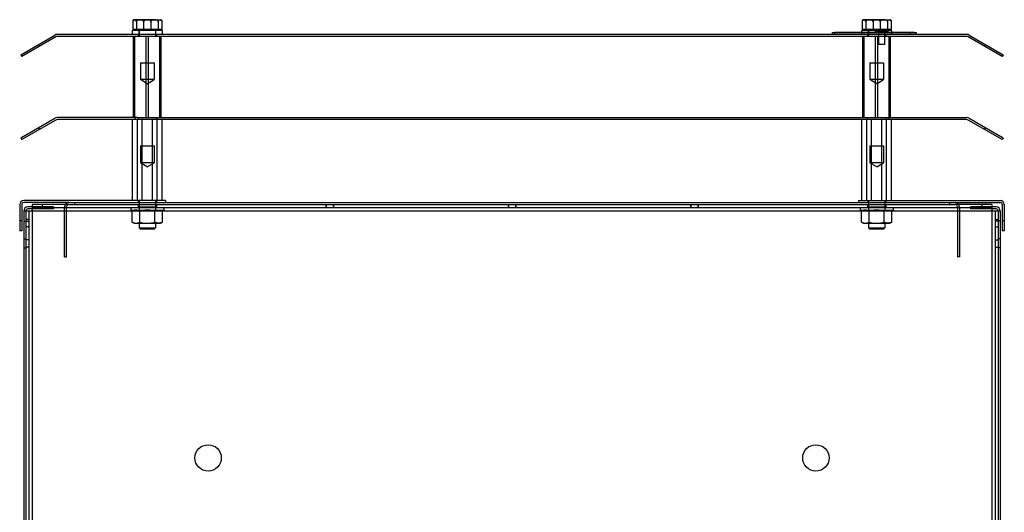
# Model space of a CAD drawing. Header units: millimetres. Extents: x 71 to 557, y 190 to 677.
# Tile 8 of 8: x 71 to 557, y 434 to 677. Entities that reach past the tile are written whole.
import ezdxf

# ---------------------------------------------------------------- set-up
doc = ezdxf.new("R2010")
doc.units = ezdxf.units.MM
doc.header["$LTSCALE"] = 56.38902
doc.layers.get('0').update_dxf_attribs({"linetype": 'CONTINUOUS'})

msp = doc.modelspace()

# ---------------------------------------------------------------- linework, layer by layer
at = {"color": 7, "linetype": 'Continuous'}
for p, q in [((127.09, 675.73), (127.09, 671.94)), ((127.8, 676.74), (140.8, 676.74)), ((128.89, 675.73), (128.89, 671.94)), ((132.49, 675.73), (132.49, 671.94)), ((136.1, 675.73), (136.1, 671.94)), ((139.71, 675.73), (139.71, 671.94)), ((141.51, 675.73), (141.51, 671.94)), ((487.09, 675.73), (487.09, 671.94)), ((487.8, 676.74), (500.8, 676.74)), ((488.89, 675.73), (488.89, 671.94)), ((492.49, 675.73), (492.49, 671.94)), ((496.1, 675.73), (496.1, 671.94)), ((499.71, 675.73), (499.71, 671.94)), ((501.51, 675.73), (501.51, 671.94)), ((126.9, 669.44), (126.9, 671.44)), ((141.66, 671.44), (126.9, 671.44)), ((141.51, 671.94), (127.09, 671.94)), ((127.8, 671.94), (127.8, 671.44)), ((130.25, 669.44), (130.25, 671.44)), ((130.3, 671.44), (130.3, 668.44)), ((138.28, 671.44), (138.3, 668.44)), ((140.8, 671.94), (140.8, 671.44)), ((141.66, 671.44), (141.66, 669.44)), ((486.9, 669.44), (486.9, 671.44)), ((501.66, 671.44), (486.9, 671.44)), ((501.51, 671.94), (487.09, 671.94)), ((487.8, 671.94), (487.8, 671.44)), ((490.25, 669.44), (490.25, 671.44)), ((490.3, 671.44), (490.3, 668.44)), ((493.49, 670.54), (493.49, 670.74)), ((499.99, 670.74), (493.49, 670.74)), ((499.39, 671.34), (494.09, 671.34)), ((495.74, 671.04), (495.74, 670.94)), ((497.74, 671.04), (495.74, 671.04)), ((497.74, 670.94), (495.74, 670.94)), ((497.74, 671.04), (497.74, 670.94)), ((498.28, 671.44), (498.3, 668.44)), ((499.99, 670.54), (499.99, 670.74)), ((500.8, 671.94), (500.8, 671.44)), ((501.66, 671.44), (501.66, 669.44)), ((71.86, 659.44), (88.58, 669.09)), ((89.08, 668.22), (72.36, 658.57)), ((538.72, 669.44), (89.88, 669.44)), ((129.8, 668.44), (89.88, 668.44)), ((127.51, 628.44), (127.51, 668.44)), ((128.14, 628.44), (128.14, 668.44)), ((129.8, 669.44), (129.8, 668.44)), ((138.8, 668.44), (129.8, 668.44)), ((133.67, 628.44), (133.67, 668.44)), ((134.93, 628.44), (134.93, 668.44)), ((138.8, 669.44), (138.8, 668.44)), ((489.8, 668.44), (138.8, 668.44)), ((140.46, 628.44), (140.46, 668.44)), ((141.09, 628.44), (141.09, 668.44)), ((472.44, 669.44), (472.44, 670.44)), ((472.44, 670.44), (513.74, 670.44)), ((473.44, 670.54), (473.44, 670.44)), ((473.44, 670.54), (512.74, 670.54)), ((473.44, 670.44), (473.44, 669.44)), ((473.94, 670.44), (473.94, 670.54)), ((477.24, 670.44), (477.23, 670.54)), ((487.51, 628.44), (487.51, 668.44)), ((488.14, 628.44), (488.14, 668.44)), ((489.8, 669.44), (489.8, 668.44)), ((498.8, 668.44), (489.8, 668.44)), ((490.98, 670.44), (490.98, 670.54)), ((493.67, 628.44), (493.67, 668.44)), ((494.01, 670.44), (494.01, 670.54)), ((494.93, 628.44), (494.93, 668.44)), ((495.01, 670.44), (495.01, 670.54)), ((495.14, 670.54), (495.14, 668.44)), ((495.24, 670.54), (495.24, 664.54)), ((495.61, 670.44), (495.61, 670.54)), ((496.01, 670.44), (496.01, 670.54)), ((496.11, 670.44), (496.11, 670.54)), ((496.44, 670.54), (496.44, 670.44)), ((498.11, 670.44), (498.11, 670.54)), ((498.24, 670.54), (498.24, 664.54)), ((498.34, 670.54), (498.34, 668.44)), ((498.41, 670.44), (498.41, 670.54)), ((498.51, 670.44), (498.51, 670.54)), ((498.61, 670.44), (498.61, 670.54)), ((498.8, 669.44), (498.8, 668.44)), ((538.72, 668.44), (498.8, 668.44)), ((498.81, 670.44), (498.81, 670.54)), ((499.21, 670.44), (499.21, 670.54)), ((499.31, 670.44), (499.31, 670.54)), ((499.51, 670.44), (499.51, 670.54)), ((499.61, 670.44), (499.61, 670.54)), ((499.81, 670.44), (499.81, 670.54)), ((499.91, 670.44), (499.91, 670.54)), ((500.11, 670.44), (500.11, 670.54)), ((500.46, 628.44), (500.46, 668.44)), ((501.09, 628.44), (501.09, 668.44)), ((501.14, 670.54), (501.14, 670.44)), ((501.81, 670.44), (501.81, 670.54)), ((502.61, 670.44), (502.61, 670.54)), ((503.11, 670.44), (503.11, 670.54)), ((503.21, 670.44), (503.21, 670.54)), ((503.54, 670.44), (503.54, 670.54)), ((503.81, 670.44), (503.81, 670.54)), ((504.51, 670.44), (504.51, 670.54)), ((505.94, 670.54), (505.94, 670.44)), ((506.74, 670.44), (506.74, 670.54)), ((509.14, 670.44), (509.14, 670.54)), ((510.34, 670.38), (510.34, 670.54)), ((512.74, 670.38), (510.34, 670.38)), ((510.74, 670.44), (510.74, 669.44)), ((511.24, 670.54), (511.24, 670.44)), ((512.74, 670.38), (512.74, 670.54)), ((513.74, 670.44), (513.74, 669.44)), ((556.24, 658.57), (539.52, 668.22)), ((540.02, 669.09), (556.74, 659.44)), ((80.52, 664.44), (81.02, 663.57)), ((498.24, 664.54), (495.24, 664.54)), ((547.58, 663.57), (548.08, 664.44)), ((71.86, 659.44), (72.36, 658.57)), ((556.74, 659.44), (556.24, 658.57)), ((130.9, 655.44), (130.9, 647.14)), ((130.9, 655.44), (137.7, 655.44)), ((137.7, 655.44), (137.7, 647.14)), ((490.9, 655.44), (490.9, 647.14)), ((490.9, 655.44), (497.7, 655.44)), ((497.7, 655.44), (497.7, 647.14)), ((134.3, 645.1), (130.9, 647.14)), ((137.7, 647.14), (130.9, 647.14)), ((134.3, 645.1), (137.7, 647.14)), ((497.7, 647.14), (490.9, 647.14)), ((494.3, 645.1), (490.9, 647.14)), ((494.3, 645.1), (497.7, 647.14)), ((71.86, 618.44), (88.58, 628.09)), ((89.08, 627.22), (72.36, 617.57)), ((129.8, 628.44), (89.88, 628.44)), ((129.8, 627.44), (89.88, 627.44)), ((126.91, 587.44), (126.91, 627.44)), ((128.3, 628.44), (128.3, 627.44)), ((129.46, 587.44), (129.46, 627.44)), ((129.8, 627.44), (129.8, 628.44)), ((129.8, 628.44), (138.8, 628.44)), ((138.8, 627.44), (129.8, 627.44)), ((131.75, 587.44), (131.75, 627.44)), ((136.85, 587.44), (136.85, 627.44)), ((138.8, 628.44), (138.8, 627.44)), ((138.8, 628.44), (489.8, 628.44)), ((489.8, 627.44), (138.8, 627.44)), ((139.14, 587.44), (139.14, 627.44)), ((141.69, 587.44), (141.69, 627.44)), ((486.91, 587.44), (486.91, 627.44)), ((489.46, 587.44), (489.46, 627.44)), ((489.8, 627.44), (489.8, 628.44)), ((489.8, 628.44), (498.8, 628.44)), ((498.8, 627.44), (489.8, 627.44)), ((491.75, 587.44), (491.75, 627.44)), ((496.85, 587.44), (496.85, 627.44)), ((498.8, 628.44), (498.8, 627.44)), ((498.8, 628.44), (538.72, 628.44)), ((538.72, 627.44), (498.8, 627.44)), ((499.14, 587.44), (499.14, 627.44)), ((500.3, 628.44), (500.3, 627.44)), ((501.69, 587.44), (501.69, 627.44)), ((556.24, 617.57), (539.52, 627.22)), ((540.02, 628.09), (556.74, 618.44)), ((80.52, 623.44), (81.02, 622.57)), ((547.58, 622.57), (548.08, 623.44)), ((71.86, 618.44), (72.36, 617.57)), ((556.74, 618.44), (556.24, 617.57)), ((130.9, 614.44), (130.9, 606.14)), ((130.9, 614.44), (137.7, 614.44)), ((137.7, 614.44), (137.7, 606.14)), ((490.9, 614.44), (490.9, 606.14)), ((490.9, 614.44), (497.7, 614.44)), ((497.7, 614.44), (497.7, 606.14)), ((134.3, 604.1), (130.9, 606.14)), ((137.7, 606.14), (130.9, 606.14)), ((134.3, 604.1), (137.7, 606.14)), ((497.7, 606.14), (490.9, 606.14)), ((494.3, 604.1), (490.9, 606.14)), ((494.3, 604.1), (497.7, 606.14)), ((71.3, 585.44), (71.3, 572.44)), ((72.3, 585.44), (72.3, 572.44)), ((143.3, 587.44), (73.3, 587.44)), ((95.48, 586.44), (73.3, 586.44)), ((87.94, 584.34), (75.3, 584.34)), ((87.94, 583.34), (75.3, 583.34)), ((77.4, 585.44), (77.4, 190.44)), ((95.48, 585.44), (77.4, 585.44)), ((551.2, 583.94), (77.4, 583.94)), ((82.4, 585.44), (82.4, 583.94)), ((82.94, 584.34), (82.94, 583.34)), ((87.94, 584.34), (87.94, 583.34)), ((93.48, 559.62), (93.48, 584.44)), ((94.48, 559.62), (94.48, 584.44)), ((95.48, 586.44), (533.12, 586.44)), ((95.48, 585.44), (533.12, 585.44)), ((98.3, 586.44), (98.3, 585.44)), ((126.2, 583.94), (126.2, 582.74)), ((129.7, 585.44), (129.7, 584.14)), ((138.9, 584.14), (129.7, 584.14)), ((129.8, 587.44), (129.8, 586.44)), ((129.9, 585.44), (129.9, 584.14)), ((130.2, 584.14), (130.2, 582.74)), ((130.3, 587.44), (130.3, 582.74)), ((138.3, 587.44), (138.3, 582.74)), ((138.4, 584.14), (138.4, 582.74)), ((138.7, 585.44), (138.7, 584.14)), ((138.8, 587.44), (138.8, 586.44)), ((138.9, 585.44), (138.9, 584.14)), ((142.4, 583.94), (142.4, 582.74)), ((143.3, 587.44), (143.3, 586.44)), ((222.4, 585.44), (222.4, 583.94)), ((222.6, 585.44), (222.6, 583.94)), ((226, 585.44), (226, 583.94)), ((226.2, 585.44), (226.2, 583.94)), ((312.4, 585.44), (312.4, 583.94)), ((312.6, 585.44), (312.6, 583.94)), ((316, 585.44), (316, 583.94)), ((316.2, 585.44), (316.2, 583.94)), ((402.4, 585.44), (402.4, 583.94)), ((402.6, 585.44), (402.6, 583.94)), ((406, 585.44), (406, 583.94)), ((406.2, 585.44), (406.2, 583.94)), ((485.3, 587.44), (555.3, 587.44)), ((485.3, 587.44), (485.3, 586.44)), ((486.2, 583.94), (486.2, 582.74)), ((489.7, 585.44), (489.7, 584.14)), ((498.9, 584.14), (489.7, 584.14)), ((489.8, 587.44), (489.8, 586.44)), ((489.9, 585.44), (489.9, 584.14)), ((490.2, 584.14), (490.2, 582.74)), ((490.3, 587.44), (490.3, 582.74)), ((498.3, 587.44), (498.3, 582.74)), ((498.4, 584.14), (498.4, 582.74)), ((498.7, 585.44), (498.7, 584.14)), ((498.8, 587.44), (498.8, 586.44)), ((498.9, 585.44), (498.9, 584.14)), ((502.4, 583.94), (502.4, 582.74)), ((530.3, 586.44), (530.3, 585.44)), ((533.12, 586.44), (555.3, 586.44)), ((551.2, 585.44), (533.12, 585.44)), ((534.12, 584.44), (534.12, 559.62)), ((535.12, 584.44), (535.12, 559.62)), ((553.3, 584.34), (540.66, 584.34)), ((540.66, 584.34), (540.66, 583.34)), ((553.3, 583.34), (540.66, 583.34)), ((545.66, 584.34), (545.66, 583.34)), ((546.2, 585.44), (546.2, 583.94)), ((551.2, 585.44), (551.2, 190.44)), ((556.3, 585.44), (556.3, 572.44)), ((557.3, 585.44), (557.3, 572.44)), ((73.3, 582.34), (73.3, 233.34)), ((73.3, 582.34), (555.3, 582.34)), ((74.3, 582.34), (74.3, 193.54)), ((75.8, 582.34), (75.8, 193.54)), ((126.2, 582.74), (142.4, 582.74)), ((127.8, 582.74), (126.79, 582.16)), ((126.79, 576.82), (126.79, 582.16)), ((130.55, 576.82), (130.55, 582.16)), ((138.05, 576.82), (138.05, 582.16)), ((140.8, 582.74), (141.81, 582.16)), ((141.81, 576.82), (141.81, 582.16)), ((486.2, 582.74), (502.4, 582.74)), ((487.8, 582.74), (486.79, 582.16)), ((486.79, 576.82), (486.79, 582.16)), ((490.55, 576.82), (490.55, 582.16)), ((498.05, 576.82), (498.05, 582.16)), ((500.8, 582.74), (501.81, 582.16)), ((501.81, 576.82), (501.81, 582.16)), ((552.8, 582.34), (552.8, 193.54)), ((554.3, 582.34), (554.3, 193.54)), ((555.3, 582.34), (555.3, 233.34)), ((72.3, 577.44), (71.3, 577.44)), ((73.3, 577.34), (75.8, 577.34)), ((75.8, 578.14), (74.3, 578.14)), ((75.8, 574.54), (74.3, 574.54)), ((127.8, 576.24), (126.79, 576.82)), ((127.8, 576.24), (140.8, 576.24)), ((130.3, 576.24), (130.3, 573.94)), ((130.8, 573.44), (130.3, 573.94)), ((130.3, 573.94), (138.3, 573.94)), ((137.8, 573.44), (138.3, 573.94)), ((138.3, 576.24), (138.3, 573.94)), ((140.8, 576.24), (141.81, 576.82)), ((487.8, 576.24), (486.79, 576.82)), ((487.8, 576.24), (500.8, 576.24)), ((490.3, 576.24), (490.3, 573.94)), ((490.3, 573.94), (498.3, 573.94)), ((490.8, 573.44), (490.3, 573.94)), ((497.8, 573.44), (498.3, 573.94)), ((498.3, 576.24), (498.3, 573.94)), ((500.8, 576.24), (501.81, 576.82)), ((552.8, 578.14), (554.3, 578.14)), ((555.3, 577.34), (552.8, 577.34)), ((552.8, 574.54), (554.3, 574.54)), ((557.3, 577.44), (556.3, 577.44)), ((72.3, 572.44), (71.3, 572.44)), ((130.8, 573.44), (137.8, 573.44)), ((490.8, 573.44), (497.8, 573.44)), ((557.3, 572.44), (556.3, 572.44)), ((73.3, 568.59), (74.3, 568.59)), ((73.3, 564.09), (74.3, 564.09)), ((75.8, 568.14), (74.3, 568.14)), ((75.8, 564.54), (74.3, 564.54)), ((552.8, 568.14), (554.3, 568.14)), ((552.8, 564.54), (554.3, 564.54)), ((555.3, 568.59), (554.3, 568.59)), ((555.3, 564.09), (554.3, 564.09)), ((93.48, 559.62), (94.48, 559.62)), ((535.12, 559.62), (534.12, 559.62))]:
    msp.add_line(p, q, dxfattribs=at)
for centre in [(164.3, 460.44), (464.3, 460.44)]:
    msp.add_circle(centre, 6.5, dxfattribs=at)
for centre, radius, start, end in [((127.8, 675.73), 1.01, 90, 101.2642), ((140.8, 675.73), 1.01, 78.7358, 90), ((487.8, 675.73), 1.01, 90, 101.2642), ((500.8, 675.73), 1.01, 78.7358, 90), ((494.09, 670.74), 0.6, 90, 180), ((495.44, 671.04), 0.3, 0, 90), ((498.04, 671.04), 0.3, 90, 180), ((499.39, 670.74), 0.6, 0, 90), ((89.88, 666.84), 2.6, 90, 120), ((89.88, 666.84), 1.6, 90, 120), ((538.72, 666.84), 2.6, 60, 90), ((538.72, 666.84), 1.6, 60, 90), ((89.88, 625.84), 2.6, 90, 120), ((89.88, 625.84), 1.6, 90, 120), ((538.72, 625.84), 2.6, 60, 90), ((538.72, 625.84), 1.6, 60, 90), ((73.3, 585.44), 2, 90, 180), ((73.3, 585.44), 1, 90, 180), ((75.3, 582.34), 2, 90, 180), ((75.3, 582.34), 1, 90.0001, 180), ((95.48, 584.44), 2, 90, 180), ((95.48, 584.44), 1, 90, 180), ((533.12, 584.44), 2, 0, 90), ((533.12, 584.44), 1, 0, 90), ((553.3, 582.34), 2, 0, 90), ((553.3, 582.34), 1, 0, 89.9999), ((555.3, 585.44), 2, 0, 90), ((555.3, 585.44), 1, 0, 90)]:
    msp.add_arc(centre, radius, start, end, dxfattribs=at)
for points, knots in [([(129.79, 676.74), (129.64, 676.74), (129.33, 676.74), (128.89, 676.73), (128.48, 676.71), (128.09, 676.66), (127.73, 676.55), (127.41, 676.38), (127.16, 676.1), (127.09, 675.86), (127.09, 675.73)], [0, 0, 0, 0, 0.147272, 0.286722, 0.417936, 0.540648, 0.657148, 0.769667, 0.883096, 1, 1, 1, 1]), ([(127.99, 676.74), (127.94, 676.74), (127.83, 676.74), (127.68, 676.73), (127.54, 676.71), (127.4, 676.64), (127.28, 676.52), (127.18, 676.33), (127.1, 676.06), (127.09, 675.85), (127.09, 675.73)], [0, 0, 0, 0, 0.1014, 0.196171, 0.285567, 0.374719, 0.475961, 0.605026, 0.779942, 1, 1, 1, 1]), ([(128.89, 675.73), (128.89, 675.85), (128.88, 676.06), (128.8, 676.33), (128.7, 676.52), (128.58, 676.64), (128.44, 676.71), (128.3, 676.73), (128.15, 676.74), (128.04, 676.74), (127.99, 676.74)], [0, 0, 0, 0, 0.218439, 0.393309, 0.523393, 0.624918, 0.714726, 0.804312, 0.898982, 1, 1, 1, 1]), ([(132.5, 676.74), (132.28, 676.74), (131.87, 676.74), (131.27, 676.73), (130.71, 676.71), (130.19, 676.65), (129.73, 676.55), (129.32, 676.37), (128.99, 676.11), (128.89, 675.86), (128.89, 675.73)], [0, 0, 0, 0, 0.160447, 0.310297, 0.449501, 0.578227, 0.69794, 0.807681, 0.908442, 1, 1, 1, 1]), ([(132.49, 675.73), (132.49, 675.85), (132.43, 676.1), (132.18, 676.37), (131.86, 676.55), (131.5, 676.66), (131.11, 676.71), (130.69, 676.73), (130.25, 676.74), (129.95, 676.74), (129.79, 676.74)], [0, 0, 0, 0, 0.115144, 0.228014, 0.34123, 0.458168, 0.582061, 0.713839, 0.853327, 1, 1, 1, 1]), ([(136.1, 676.74), (135.89, 676.74), (135.49, 676.74), (134.89, 676.73), (134.34, 676.71), (133.82, 676.66), (133.35, 676.55), (132.93, 676.38), (132.6, 676.12), (132.49, 675.86), (132.49, 675.73)], [0, 0, 0, 0, 0.156134, 0.303666, 0.442173, 0.571392, 0.692418, 0.804013, 0.90672, 1, 1, 1, 1]), ([(136.1, 675.73), (136.1, 675.85), (136, 676.11), (135.68, 676.37), (135.27, 676.54), (134.8, 676.65), (134.29, 676.71), (133.73, 676.73), (133.13, 676.74), (132.71, 676.74), (132.5, 676.74)], [0, 0, 0, 0, 0.091316, 0.192186, 0.301989, 0.421391, 0.550413, 0.690029, 0.839963, 1, 1, 1, 1]), ([(136.1, 675.73), (136.1, 675.85), (136.17, 676.1), (136.42, 676.37), (136.74, 676.55), (137.1, 676.66), (137.49, 676.71), (137.91, 676.73), (138.35, 676.74), (138.65, 676.74), (138.81, 676.74)], [0, 0, 0, 0, 0.115144, 0.228014, 0.34123, 0.458168, 0.582061, 0.713839, 0.853327, 1, 1, 1, 1]), ([(139.71, 675.73), (139.71, 675.86), (139.6, 676.12), (139.27, 676.38), (138.85, 676.55), (138.38, 676.66), (137.86, 676.71), (137.31, 676.73), (136.71, 676.74), (136.31, 676.74), (136.1, 676.74)], [0, 0, 0, 0, 0.09405, 0.197208, 0.30875, 0.429043, 0.558077, 0.696561, 0.843991, 1, 1, 1, 1]), ([(138.81, 676.74), (138.96, 676.74), (139.27, 676.74), (139.71, 676.73), (140.12, 676.71), (140.51, 676.66), (140.87, 676.55), (141.19, 676.38), (141.44, 676.1), (141.51, 675.86), (141.51, 675.73)], [0, 0, 0, 0, 0.147272, 0.286722, 0.417936, 0.540648, 0.657148, 0.769667, 0.883096, 1, 1, 1, 1]), ([(139.71, 675.73), (139.71, 675.85), (139.72, 676.06), (139.79, 676.33), (139.9, 676.52), (140.02, 676.64), (140.16, 676.71), (140.3, 676.73), (140.45, 676.74), (140.56, 676.74), (140.61, 676.74)], [0, 0, 0, 0, 0.218439, 0.393309, 0.523393, 0.624918, 0.714726, 0.804312, 0.898982, 1, 1, 1, 1]), ([(140.61, 676.74), (140.66, 676.74), (140.77, 676.74), (140.92, 676.73), (141.06, 676.71), (141.2, 676.64), (141.32, 676.52), (141.42, 676.33), (141.49, 676.06), (141.51, 675.85), (141.51, 675.73)], [0, 0, 0, 0, 0.1014, 0.196171, 0.285567, 0.374719, 0.475961, 0.605026, 0.779942, 1, 1, 1, 1]), ([(489.79, 676.74), (489.64, 676.74), (489.33, 676.74), (488.89, 676.73), (488.48, 676.71), (488.09, 676.66), (487.73, 676.55), (487.41, 676.38), (487.16, 676.1), (487.09, 675.86), (487.09, 675.73)], [0, 0, 0, 0, 0.147272, 0.286722, 0.417936, 0.540648, 0.657148, 0.769667, 0.883096, 1, 1, 1, 1]), ([(487.99, 676.74), (487.94, 676.74), (487.83, 676.74), (487.68, 676.73), (487.54, 676.71), (487.4, 676.64), (487.28, 676.52), (487.18, 676.33), (487.1, 676.06), (487.09, 675.85), (487.09, 675.73)], [0, 0, 0, 0, 0.1014, 0.196171, 0.285567, 0.374719, 0.475961, 0.605026, 0.779942, 1, 1, 1, 1]), ([(488.89, 675.73), (488.89, 675.85), (488.88, 676.06), (488.8, 676.33), (488.7, 676.52), (488.58, 676.64), (488.44, 676.71), (488.3, 676.73), (488.15, 676.74), (488.04, 676.74), (487.99, 676.74)], [0, 0, 0, 0, 0.218439, 0.393309, 0.523393, 0.624918, 0.714726, 0.804312, 0.898982, 1, 1, 1, 1]), ([(492.5, 676.74), (492.28, 676.74), (491.87, 676.74), (491.27, 676.73), (490.71, 676.71), (490.19, 676.65), (489.73, 676.55), (489.32, 676.37), (488.99, 676.11), (488.89, 675.86), (488.89, 675.73)], [0, 0, 0, 0, 0.160447, 0.310297, 0.449501, 0.578227, 0.69794, 0.807681, 0.908442, 1, 1, 1, 1]), ([(492.49, 675.73), (492.49, 675.85), (492.43, 676.1), (492.18, 676.37), (491.86, 676.55), (491.5, 676.66), (491.11, 676.71), (490.69, 676.73), (490.25, 676.74), (489.95, 676.74), (489.79, 676.74)], [0, 0, 0, 0, 0.115144, 0.228014, 0.34123, 0.458168, 0.582061, 0.713839, 0.853327, 1, 1, 1, 1]), ([(496.1, 676.74), (495.89, 676.74), (495.49, 676.74), (494.89, 676.73), (494.34, 676.71), (493.82, 676.66), (493.35, 676.55), (492.93, 676.38), (492.6, 676.12), (492.49, 675.86), (492.49, 675.73)], [0, 0, 0, 0, 0.156134, 0.303666, 0.442173, 0.571392, 0.692418, 0.804013, 0.90672, 1, 1, 1, 1]), ([(496.1, 675.73), (496.1, 675.85), (496, 676.11), (495.68, 676.37), (495.27, 676.54), (494.8, 676.65), (494.29, 676.71), (493.73, 676.73), (493.13, 676.74), (492.71, 676.74), (492.5, 676.74)], [0, 0, 0, 0, 0.091316, 0.192186, 0.301989, 0.421391, 0.550413, 0.690029, 0.839963, 1, 1, 1, 1]), ([(496.1, 675.73), (496.1, 675.85), (496.17, 676.1), (496.42, 676.37), (496.74, 676.55), (497.1, 676.66), (497.49, 676.71), (497.91, 676.73), (498.35, 676.74), (498.65, 676.74), (498.81, 676.74)], [0, 0, 0, 0, 0.115144, 0.228014, 0.34123, 0.458168, 0.582061, 0.713839, 0.853327, 1, 1, 1, 1]), ([(499.71, 675.73), (499.71, 675.86), (499.6, 676.12), (499.27, 676.38), (498.85, 676.55), (498.38, 676.66), (497.86, 676.71), (497.31, 676.73), (496.71, 676.74), (496.31, 676.74), (496.1, 676.74)], [0, 0, 0, 0, 0.09405, 0.197208, 0.30875, 0.429043, 0.558077, 0.696561, 0.843991, 1, 1, 1, 1]), ([(498.81, 676.74), (498.96, 676.74), (499.27, 676.74), (499.71, 676.73), (500.12, 676.71), (500.51, 676.66), (500.87, 676.55), (501.19, 676.38), (501.44, 676.1), (501.51, 675.86), (501.51, 675.73)], [0, 0, 0, 0, 0.147272, 0.286722, 0.417936, 0.540648, 0.657148, 0.769667, 0.883096, 1, 1, 1, 1]), ([(499.71, 675.73), (499.71, 675.85), (499.72, 676.06), (499.79, 676.33), (499.9, 676.52), (500.02, 676.64), (500.16, 676.71), (500.3, 676.73), (500.45, 676.74), (500.56, 676.74), (500.61, 676.74)], [0, 0, 0, 0, 0.218439, 0.393309, 0.523393, 0.624918, 0.714726, 0.804312, 0.898982, 1, 1, 1, 1]), ([(500.61, 676.74), (500.66, 676.74), (500.77, 676.74), (500.92, 676.73), (501.06, 676.71), (501.2, 676.64), (501.32, 676.52), (501.42, 676.33), (501.49, 676.06), (501.51, 675.85), (501.51, 675.73)], [0, 0, 0, 0, 0.1014, 0.196171, 0.285567, 0.374719, 0.475961, 0.605026, 0.779942, 1, 1, 1, 1]), ([(128.67, 582.74), (128.46, 582.74), (128.03, 582.69), (127.4, 582.48), (127, 582.27), (126.79, 582.16)], [0, 0, 0, 0, 0.315057, 0.645552, 1, 1, 1, 1]), ([(130.55, 582.16), (130.34, 582.27), (129.94, 582.48), (129.31, 582.69), (128.88, 582.74), (128.67, 582.74)], [0, 0, 0, 0, 0.354674, 0.685131, 1, 1, 1, 1]), ([(134.3, 582.74), (133.89, 582.74), (133.05, 582.69), (131.79, 582.49), (130.96, 582.28), (130.55, 582.16)], [0, 0, 0, 0, 0.325666, 0.659498, 1, 1, 1, 1]), ([(138.05, 582.16), (137.63, 582.28), (136.79, 582.49), (135.53, 582.69), (134.7, 582.74), (134.3, 582.74)], [0, 0, 0, 0, 0.348943, 0.682317, 1, 1, 1, 1]), ([(138.05, 582.16), (138.26, 582.27), (138.66, 582.48), (139.29, 582.69), (139.72, 582.74), (139.93, 582.74)], [0, 0, 0, 0, 0.354674, 0.685131, 1, 1, 1, 1]), ([(139.93, 582.74), (140.14, 582.74), (140.57, 582.69), (141.2, 582.48), (141.6, 582.27), (141.81, 582.16)], [0, 0, 0, 0, 0.315057, 0.645552, 1, 1, 1, 1]), ([(488.67, 582.74), (488.46, 582.74), (488.03, 582.69), (487.4, 582.48), (487, 582.27), (486.79, 582.16)], [0, 0, 0, 0, 0.315057, 0.645552, 1, 1, 1, 1]), ([(490.55, 582.16), (490.34, 582.27), (489.94, 582.48), (489.31, 582.69), (488.88, 582.74), (488.67, 582.74)], [0, 0, 0, 0, 0.354674, 0.685131, 1, 1, 1, 1]), ([(494.3, 582.74), (493.89, 582.74), (493.05, 582.69), (491.79, 582.49), (490.96, 582.28), (490.55, 582.16)], [0, 0, 0, 0, 0.325666, 0.659498, 1, 1, 1, 1]), ([(498.05, 582.16), (497.63, 582.28), (496.79, 582.49), (495.53, 582.69), (494.7, 582.74), (494.3, 582.74)], [0, 0, 0, 0, 0.348943, 0.682317, 1, 1, 1, 1]), ([(498.05, 582.16), (498.26, 582.27), (498.66, 582.48), (499.29, 582.69), (499.72, 582.74), (499.93, 582.74)], [0, 0, 0, 0, 0.354674, 0.685131, 1, 1, 1, 1]), ([(499.93, 582.74), (500.14, 582.74), (500.57, 582.69), (501.2, 582.48), (501.6, 582.27), (501.81, 582.16)], [0, 0, 0, 0, 0.315057, 0.645552, 1, 1, 1, 1]), ([(126.79, 576.82), (127, 576.7), (127.4, 576.49), (128.03, 576.29), (128.46, 576.24), (128.67, 576.24)], [0, 0, 0, 0, 0.354674, 0.685131, 1, 1, 1, 1]), ([(128.67, 576.24), (128.87, 576.24), (129.3, 576.29), (129.93, 576.49), (130.34, 576.7), (130.55, 576.82)], [0, 0, 0, 0, 0.306795, 0.636884, 1, 1, 1, 1]), ([(130.55, 576.82), (130.97, 576.7), (131.81, 576.48), (133.07, 576.28), (133.9, 576.24), (134.3, 576.24)], [0, 0, 0, 0, 0.348408, 0.682222, 1, 1, 1, 1]), ([(134.3, 576.24), (134.71, 576.24), (135.55, 576.29), (136.81, 576.49), (137.64, 576.7), (138.05, 576.82)], [0, 0, 0, 0, 0.326624, 0.660041, 1, 1, 1, 1]), ([(139.93, 576.24), (139.72, 576.24), (139.29, 576.29), (138.66, 576.49), (138.26, 576.7), (138.05, 576.82)], [0, 0, 0, 0, 0.315057, 0.645552, 1, 1, 1, 1]), ([(141.81, 576.82), (141.6, 576.7), (141.2, 576.49), (140.57, 576.29), (140.14, 576.24), (139.93, 576.24)], [0, 0, 0, 0, 0.354674, 0.685131, 1, 1, 1, 1]), ([(486.79, 576.82), (487, 576.7), (487.4, 576.49), (488.03, 576.29), (488.46, 576.24), (488.67, 576.24)], [0, 0, 0, 0, 0.354674, 0.685131, 1, 1, 1, 1]), ([(488.67, 576.24), (488.87, 576.24), (489.3, 576.29), (489.93, 576.49), (490.34, 576.7), (490.55, 576.82)], [0, 0, 0, 0, 0.306795, 0.636884, 1, 1, 1, 1]), ([(490.55, 576.82), (490.97, 576.7), (491.81, 576.48), (493.07, 576.28), (493.9, 576.24), (494.3, 576.24)], [0, 0, 0, 0, 0.348408, 0.682222, 1, 1, 1, 1]), ([(494.3, 576.24), (494.71, 576.24), (495.55, 576.29), (496.81, 576.49), (497.64, 576.7), (498.05, 576.82)], [0, 0, 0, 0, 0.326624, 0.660041, 1, 1, 1, 1]), ([(499.93, 576.24), (499.72, 576.24), (499.29, 576.29), (498.66, 576.49), (498.26, 576.7), (498.05, 576.82)], [0, 0, 0, 0, 0.315057, 0.645552, 1, 1, 1, 1]), ([(501.81, 576.82), (501.6, 576.7), (501.2, 576.49), (500.57, 576.29), (500.14, 576.24), (499.93, 576.24)], [0, 0, 0, 0, 0.354674, 0.685131, 1, 1, 1, 1])]:
    msp.add_open_spline(points, degree=3, knots=knots, dxfattribs=at)

doc.saveas('drawing.dxf')
